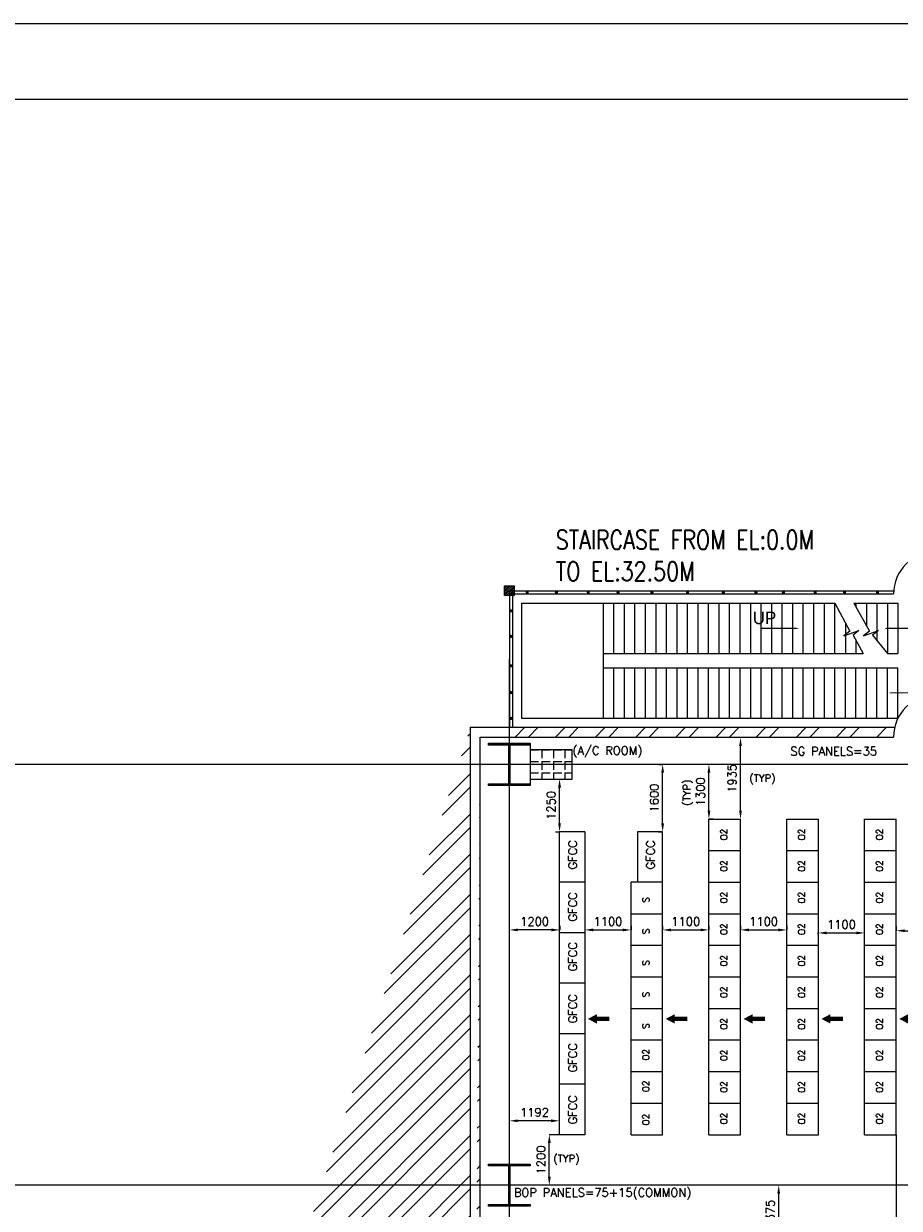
# Model space of a CAD drawing. Extents: x 361682 to 759535, y 756798 to 1113679.
# Tile 52 of 80: x 555884 to 576693, y 984009 to 1012161. Entities that reach past the tile are written whole.
import ezdxf

# ---------------------------------------------------------------- set-up
doc = ezdxf.new("R2010")
doc.units = 0
doc.header["$LTSCALE"] = 700
doc.header["$MEASUREMENT"] = 0
doc.header["$PDMODE"] = 2
doc.header["$PDSIZE"] = -1
doc.linetypes.add('CENTER', pattern=[2, 1.25, -0.25, 0.25, -0.25])
doc.layers.get('0').update_dxf_attribs({"linetype": 'CONTINUOUS'})
doc.layers.get('DEFPOINTS').update_dxf_attribs({"linetype": 'CONTINUOUS'})
for name, color, linetype in [('CEN', 2, 'CENTER'), ('COL', 1, 'CONTINUOUS'), ('DIM', 4, 'CONTINUOUS'), ('GRID', 9, 'CONTINUOUS'), ('HATCH', 1, 'CONTINUOUS'), ('LAYOUT', 4, 'CONTINUOUS'), ('PNL', 6, 'CONTINUOUS'), ('PNLDIM', 6, 'CONTINUOUS'), ('PNLTXT', 2, 'CONTINUOUS'), ('STAIR', 2, 'CONTINUOUS'), ('TEXT', 4, 'CONTINUOUS'), ('WALL', 7, 'CONTINUOUS'), ('WALLHATCH', 254, 'CONTINUOUS')]:
    doc.layers.add(name, color=color, linetype=linetype)
doc.styles.add('HTX11', font='O8111901')
doc.styles.add('ROMANS', font='romans.shx')
doc.styles.add('ROMANT', font='ROMANT')
doc.dimstyles.new('STANDARD$0', dxfattribs={"dimtxt": 200, "dimasz": 200, "dimexe": 0, "dimexo": 100, "dimgap": 100, "dimtad": 1, "dimdec": 0, "dimzin": 0, "dimdsep": 46, "dimtxsty": 'ROMANS', "dimcen": 0.09, "dimclrd": 256, "dimclre": 256, "dimclrt": 256, "dimadec": 0, "dimazin": 0, "dimtfac": 1, "dimtdec": 0, "dimtmove": 0, "dimatfit": 3, "dimfxl": 1, "dimtolj": 1, "dimtzin": 0, "dimlwd": -1, "dimlwe": -1, "dimarcsym": 0})

# ---------------------------------------------------------------- blocks, each defined once
blk = doc.blocks.new('BORDER')
blk.add_line((1, 1), (0, 1))
blk = doc.blocks.new('*D1761')
at = {"layer": 'DEFPOINTS', "color": 0, "transparency": 16777216}
for p in [(567427, 990625), (568627, 990625), (567427, 989750)]:
    blk.add_point(p, dxfattribs=at)
at = {"layer": 'PNLDIM', "transparency": 16777216}
for p, q in [((568627, 990725), (568627, 990625)), ((567427, 989850), (567427, 990625)), ((568427, 990625), (567627, 990625))]:
    blk.add_line(p, q, dxfattribs=at)
for points in [[(567627, 990658), (567627, 990592), (567427, 990625)], [(568427, 990658), (568427, 990592), (568627, 990625)]]:
    blk.add_solid(points, dxfattribs=at)
at = {"layer": 'PNLDIM', "transparency": 16777216, "insert": (568027, 990825), "char_height": 200, "attachment_point": 5, "style": 'ROMANS'}
blk.add_mtext('\\A1;1200', dxfattribs=at)
blk = doc.blocks.new('*D1762')
at = {"layer": 'DEFPOINTS', "color": 0, "transparency": 16777216}
for p in [(569219, 990750), (570319, 990625), (570319, 990625)]:
    blk.add_point(p, dxfattribs=at)
at = {"layer": 'PNLDIM', "transparency": 16777216}
for p, q in [((569219, 990650), (569219, 990625)), ((570319, 990725), (570319, 990625)), ((569419, 990625), (570119, 990625))]:
    blk.add_line(p, q, dxfattribs=at)
for points in [[(569419, 990658), (569419, 990592), (569219, 990625)], [(570119, 990658), (570119, 990592), (570319, 990625)]]:
    blk.add_solid(points, dxfattribs=at)
at = {"layer": 'PNLDIM', "transparency": 16777216, "insert": (569769, 990825), "char_height": 200, "attachment_point": 5, "style": 'ROMANS'}
blk.add_mtext('\\A1;1100', dxfattribs=at)
blk = doc.blocks.new('*D1763')
at = {"layer": 'DEFPOINTS', "color": 0, "transparency": 16777216}
for p in [(571069, 990625), (572169, 990625), (572169, 990625)]:
    blk.add_point(p, dxfattribs=at)
at = {"layer": 'PNLDIM', "transparency": 16777216}
for p, q in [((571069, 990725), (571069, 990625)), ((572169, 990725), (572169, 990625)), ((571269, 990625), (571969, 990625))]:
    blk.add_line(p, q, dxfattribs=at)
for points in [[(571269, 990658), (571269, 990592), (571069, 990625)], [(571969, 990658), (571969, 990592), (572169, 990625)]]:
    blk.add_solid(points, dxfattribs=at)
at = {"layer": 'PNLDIM', "transparency": 16777216, "insert": (571619, 990825), "char_height": 200, "attachment_point": 5, "style": 'ROMANS'}
blk.add_mtext('\\A1;1100', dxfattribs=at)
blk = doc.blocks.new('*D1764')
at = {"layer": 'DEFPOINTS', "color": 0, "transparency": 16777216}
for p in [(572919, 990625), (574019, 990625), (574019, 990625)]:
    blk.add_point(p, dxfattribs=at)
at = {"layer": 'PNLDIM', "transparency": 16777216}
for p, q in [((572919, 990725), (572919, 990625)), ((574019, 990725), (574019, 990625)), ((573119, 990625), (573819, 990625))]:
    blk.add_line(p, q, dxfattribs=at)
for points in [[(573119, 990658), (573119, 990592), (572919, 990625)], [(573819, 990658), (573819, 990592), (574019, 990625)]]:
    blk.add_solid(points, dxfattribs=at)
at = {"layer": 'PNLDIM', "transparency": 16777216, "insert": (573469, 990825), "char_height": 200, "attachment_point": 5, "style": 'ROMANS'}
blk.add_mtext('\\A1;1100', dxfattribs=at)
blk = doc.blocks.new('*D1765')
at = {"layer": 'DEFPOINTS', "color": 0, "transparency": 16777216}
for p in [(574769, 990625), (575869, 990625), (575869, 990554)]:
    blk.add_point(p, dxfattribs=at)
at = {"layer": 'PNLDIM', "transparency": 16777216}
for p, q in [((574769, 990525), (574769, 990554)), ((574969, 990554), (575669, 990554)), ((575869, 990525), (575869, 990554))]:
    blk.add_line(p, q, dxfattribs=at)
for points in [[(574969, 990587), (574969, 990520), (574769, 990554)], [(575669, 990587), (575669, 990520), (575869, 990554)]]:
    blk.add_solid(points, dxfattribs=at)
at = {"layer": 'PNLDIM', "transparency": 16777216, "insert": (575319, 990754), "char_height": 200, "attachment_point": 5, "style": 'ROMANS'}
blk.add_mtext('\\A1;1100', dxfattribs=at)
blk = doc.blocks.new('*D1906')
at = {"layer": 'DEFPOINTS', "color": 0, "transparency": 16777216}
for p in [(568376, 985759), (568922, 985759), (569022, 984559)]:
    blk.add_point(p, dxfattribs=at)
at = {"layer": 'PNLDIM', "transparency": 16777216}
for p, q in [((568822, 985759), (568376, 985759)), ((568376, 984759), (568376, 985559)), ((568922, 984559), (568376, 984559))]:
    blk.add_line(p, q, dxfattribs=at)
for points in [[(568343, 985559), (568410, 985559), (568376, 985759)], [(568343, 984759), (568410, 984759), (568376, 984559)]]:
    blk.add_solid(points, dxfattribs=at)
at = {"layer": 'PNLDIM', "transparency": 16777216, "insert": (568176, 985159), "char_height": 200, "attachment_point": 5, "rotation": 90, "style": 'ROMANS'}
blk.add_mtext('\\A1;1200', dxfattribs=at)
blk = doc.blocks.new('*D1907')
at = {"layer": 'DEFPOINTS', "color": 0, "transparency": 16777216}
for p in [(572169, 994559), (572269, 994559), (572169, 993259)]:
    blk.add_point(p, dxfattribs=at)
at = {"layer": 'PNLDIM', "transparency": 16777216}
for p, q in [((572169, 994559), (572169, 994559)), ((572169, 993459), (572169, 994359)), ((572269, 993259), (572169, 993259))]:
    blk.add_line(p, q, dxfattribs=at)
for points in [[(572136, 994359), (572203, 994359), (572169, 994559)], [(572136, 993459), (572203, 993459), (572169, 993259)]]:
    blk.add_solid(points, dxfattribs=at)
at = {"layer": 'PNLDIM', "transparency": 16777216, "insert": (571969, 993909), "char_height": 200, "attachment_point": 5, "rotation": 90, "style": 'ROMANS'}
blk.add_mtext('\\A1;1300', dxfattribs=at)
blk = doc.blocks.new('*D1908')
at = {"layer": 'DEFPOINTS', "color": 0, "transparency": 16777216}
for p in [(572919, 995194), (573019, 995194), (572919, 993259)]:
    blk.add_point(p, dxfattribs=at)
at = {"layer": 'PNLDIM', "transparency": 16777216}
for p, q in [((572919, 995194), (572919, 995194)), ((572919, 993459), (572919, 994994)), ((572819, 993259), (572919, 993259))]:
    blk.add_line(p, q, dxfattribs=at)
for points in [[(572886, 994994), (572953, 994994), (572919, 995194)], [(572886, 993459), (572953, 993459), (572919, 993259)]]:
    blk.add_solid(points, dxfattribs=at)
at = {"layer": 'PNLDIM', "transparency": 16777216, "insert": (572719, 994227), "char_height": 200, "attachment_point": 5, "rotation": 90, "style": 'ROMANS'}
blk.add_mtext('\\A1;1935', dxfattribs=at)
blk = doc.blocks.new('*D1882')
at = {"layer": 'DEFPOINTS', "color": 0, "transparency": 16777216}
for p in [(577877, 990731), (576619, 990606), (577877, 990606)]:
    blk.add_point(p, dxfattribs=at)
at = {"layer": 'PNLDIM', "transparency": 16777216}
for p, q in [((576619, 990706), (576619, 990606)), ((576819, 990606), (577677, 990606)), ((577877, 990631), (577877, 990606))]:
    blk.add_line(p, q, dxfattribs=at)
for points in [[(576819, 990639), (576819, 990573), (576619, 990606)], [(577677, 990639), (577677, 990573), (577877, 990606)]]:
    blk.add_solid(points, dxfattribs=at)
at = {"layer": 'PNLDIM', "transparency": 16777216, "insert": (577248, 990806), "char_height": 200, "attachment_point": 5, "style": 'ROMANS'}
blk.add_mtext('\\A1;1258', dxfattribs=at)
blk = doc.blocks.new('*D1766')
at = {"layer": 'DEFPOINTS', "color": 0, "transparency": 16777216}
for p in [(568619, 994209), (568619, 994209), (568619, 992959)]:
    blk.add_point(p, dxfattribs=at)
at = {"layer": 'PNLDIM', "transparency": 16777216}
for p, q in [((568519, 994209), (568619, 994209)), ((568619, 993159), (568619, 994009)), ((568519, 992959), (568619, 992959))]:
    blk.add_line(p, q, dxfattribs=at)
for points in [[(568586, 994009), (568653, 994009), (568619, 994209)], [(568586, 993159), (568653, 993159), (568619, 992959)]]:
    blk.add_solid(points, dxfattribs=at)
at = {"layer": 'PNLDIM', "transparency": 16777216, "insert": (568419, 993584), "char_height": 200, "attachment_point": 5, "rotation": 90, "style": 'ROMANS'}
blk.add_mtext('\\A1;1250', dxfattribs=at)
blk = doc.blocks.new('*D1767')
at = {"layer": 'DEFPOINTS', "color": 0, "transparency": 16777216}
for p in [(567427, 986089), (567427, 985884), (568619, 985759)]:
    blk.add_point(p, dxfattribs=at)
at = {"layer": 'PNLDIM', "transparency": 16777216}
for p, q in [((567427, 985984), (567427, 986089)), ((568419, 986089), (567627, 986089)), ((568619, 985859), (568619, 986089))]:
    blk.add_line(p, q, dxfattribs=at)
for points in [[(567627, 986122), (567627, 986056), (567427, 986089)], [(568419, 986122), (568419, 986056), (568619, 986089)]]:
    blk.add_solid(points, dxfattribs=at)
at = {"layer": 'PNLDIM', "transparency": 16777216, "insert": (568023, 986289), "char_height": 200, "attachment_point": 5, "style": 'ROMANS'}
blk.add_mtext('\\A1;1192', dxfattribs=at)
blk = doc.blocks.new('*D1618')
at = {"layer": 'DEFPOINTS', "color": 0, "transparency": 16777216}
for p in [(573828, 984559), (573828, 984559), (573828, 983184)]:
    blk.add_point(p, dxfattribs=at)
at = {"layer": 'PNLDIM', "transparency": 16777216}
for p, q in [((573928, 984559), (573828, 984559)), ((573828, 983384), (573828, 984359)), ((573928, 983184), (573828, 983184))]:
    blk.add_line(p, q, dxfattribs=at)
for points in [[(573794, 984359), (573861, 984359), (573828, 984559)], [(573794, 983384), (573861, 983384), (573828, 983184)]]:
    blk.add_solid(points, dxfattribs=at)
at = {"layer": 'PNLDIM', "transparency": 16777216, "insert": (573628, 983872), "char_height": 200, "attachment_point": 5, "rotation": 90, "style": 'ROMANS'}
blk.add_mtext('\\A1;1375', dxfattribs=at)
blk = doc.blocks.new('*D1862')
at = {"layer": 'DEFPOINTS', "color": 0, "transparency": 16777216}
for p in [(571069, 994559), (571069, 994559), (571069, 992959)]:
    blk.add_point(p, dxfattribs=at)
at = {"layer": 'PNLDIM', "transparency": 16777216}
for p, q in [((570969, 994559), (571069, 994559)), ((571069, 993159), (571069, 994359)), ((570969, 992959), (571069, 992959))]:
    blk.add_line(p, q, dxfattribs=at)
for points in [[(571036, 994359), (571103, 994359), (571069, 994559)], [(571036, 993159), (571103, 993159), (571069, 992959)]]:
    blk.add_solid(points, dxfattribs=at)
at = {"layer": 'PNLDIM', "transparency": 16777216, "insert": (570869, 993759), "char_height": 200, "attachment_point": 5, "rotation": 90, "style": 'ROMANS'}
blk.add_mtext('\\A1;1600', dxfattribs=at)
blk = doc.blocks.new('A$C459100B9')
at = {"layer": 'COL'}
h = blk.add_hatch(dxfattribs=at)
h.set_pattern_fill('ANSI31', color=256, scale=200, angle=180, style=0)
h.set_pattern_definition([(225, (-560004.63, -115195.517), (17.6776695, -17.6776695), [])])
h.paths.add_polyline_path([(495, 500), (0, 500), (0, 460), (14, 460), (495, 460)])
h.paths.add_polyline_path([(0, 500), (-495, 500), (-495, 460), (0, 460)])
h.paths.add_polyline_path([(14, 460), (0, 460), (0, 0), (14, 0)])
h.paths.add_polyline_path([(0, 460), (-14, 460), (-14, 0), (0, 0)])
h.paths.add_polyline_path([(14, 0), (0, 0), (0, -460), (14, -460)])
h.paths.add_polyline_path([(0, 0), (-14, 0), (-14, -460), (0, -460)])
h.paths.add_polyline_path([(495, -460), (0, -460), (0, -500), (495, -500)])
h.paths.add_polyline_path([(0, -460), (-14, -460), (-495, -460), (-495, -500), (0, -500)])
at = {"layer": 'CEN'}
for p, q in [((0, 500), (0, -500)), ((192, 0), (-192, 0))]:
    blk.add_line(p, q, dxfattribs=at)
at = {"layer": 'COL'}
for points in [[(-495, 500), (495, 500), (495, 460), (-495, 460)], [(-14, 460), (14, 460), (14, -460), (-14, -460)], [(-495, -460), (495, -460), (495, -500), (-495, -500)]]:
    blk.add_lwpolyline(points, close=True, dxfattribs=at)
blk = doc.blocks.new('A$C021D3BAE')
at = {"layer": 'DIM'}
blk.add_blockref('A$C459100B9', (0, 0), dxfattribs=at)

msp = doc.modelspace()

# ---------------------------------------------------------------- hatches: boundary and pattern name
h = msp.add_hatch()
h.set_pattern_fill('ANSI32', color=256, scale=1800, style=0)
h.set_pattern_definition([(45, (407041.04, 814834.2), (-477.297, 477.297), []), (45, (407359.2, 814834.2), (-477.297, 477.297), [])])
edge = h.paths.add_edge_path()
edge.add_line((556126.8, 963439.5), (566501.8, 963439.5))
edge.add_line((556231.8, 963209.5), (566731.8, 963209.5))
edge.add_line((566731.8, 963209.5), (566731.8, 995194.5))
edge.add_line((566501.8, 963439.5), (566501.8, 995424.5))
at = {"layer": 'COL'}
h = msp.add_hatch(dxfattribs=at)
h.set_pattern_fill('ANSI31', color=1, scale=250, angle=180, style=0)
h.set_pattern_definition([(225, (563961.79, 993449.5), (22.09709, -22.09709), [])])
h.paths.add_polyline_path([(567541.8, 998569.5), (567541.8, 998799.5), (567311.8, 998799.5), (567311.8, 998569.5)])
at = {"layer": 'WALLHATCH'}
h = msp.add_hatch(dxfattribs=at)
h.set_pattern_fill('ANGLE', color=30, scale=1000, angle=-90)
h.set_pattern_definition([(270, (-267528.2, 544179.72), (275, -5e-14), [200, -75]), (360, (-267528.2, 544179.72), (7e-14, 275), [200, -75])])
h.paths.add_polyline_path([(568921.8, 994209.5), (568921.8, 994909.5), (567921.8, 994909.5), (567921.8, 994209.5)])

# ---------------------------------------------------------------- linework, layer by layer
for p, q in [((664804, 1010360.9), (490054, 1010360.9)), ((567564.9, 995209.5), (567794.9, 995439.5)), ((567883.1, 995209.5), (568113.1, 995439.5)), ((568519.5, 995209.5), (568749.5, 995439.5)), ((568837.7, 995209.5), (569067.7, 995439.5)), ((569474.1, 995209.5), (569704.1, 995439.5)), ((569792.3, 995209.5), (570022.3, 995439.5)), ((570428.7, 995209.5), (570658.7, 995439.5)), ((570746.8, 995209.5), (570976.8, 995439.5)), ((571383.2, 995209.5), (571613.2, 995439.5)), ((571701.4, 995209.5), (571931.4, 995439.5)), ((572337.8, 995209.5), (572567.8, 995439.5)), ((572656, 995209.5), (572886, 995439.5)), ((573292.4, 995209.5), (573522.4, 995439.5)), ((573610.6, 995209.5), (573840.6, 995439.5)), ((574247, 995209.5), (574477, 995439.5)), ((574565.2, 995209.5), (574795.2, 995439.5)), ((575201.6, 995209.5), (575431.6, 995439.5)), ((575519.8, 995209.5), (575749.8, 995439.5)), ((576156.2, 995209.5), (576386.2, 995439.5))]:
    msp.add_line(p, q)
msp.add_lwpolyline([(666604, 1012160.9), (488254, 1012160.9), (488254, 886010.9), (666604, 886010.9)], close=True)
at = {"layer": 'COL'}
msp.add_lwpolyline([(567311.8, 998799.5), (567541.8, 998799.5), (567541.8, 998569.5), (567311.8, 998569.5)], close=True, dxfattribs=at)
at = {"layer": 'GRID'}
for p, q in [((567426.8, 931735), (567426.8, 997057.2)), ((591926.8, 994559.5), (551626.8, 994559.5)), ((591926.8, 984559.5), (551626.8, 984559.5))]:
    msp.add_line(p, q, dxfattribs=at)
at = {"layer": 'GRID', "color": 4}
msp.add_line((568921.8, 994209.5), (568921.8, 994909.5), dxfattribs=at)
at = {"layer": 'HATCH', "const_width": 37.5}
for points in [[(567848.1, 998665.7, 1), (567848.1, 998628.2, 1)], [(568544, 998665.7, 1), (568544, 998628.2, 1)], [(569300.4, 998665.7, 1), (569300.4, 998628.2, 1)], [(570008.4, 998665.7, 1), (570008.4, 998628.2, 1)], [(570815.4, 998665.7, 1), (570815.4, 998628.2, 1)], [(571658.6, 998665.7, 1), (571658.6, 998628.2, 1)], [(572511.4, 998665.7, 1), (572511.4, 998628.2, 1)], [(573286.7, 998665.7, 1), (573286.7, 998628.2, 1)], [(573937.8, 998665.7, 1), (573937.8, 998628.2, 1)], [(574693.7, 998665.7, 1), (574693.7, 998628.2, 1)], [(575391.5, 998665.7, 1), (575391.5, 998628.2, 1)], [(576176.5, 998665.7, 1), (576176.5, 998628.2, 1)], [(567464.3, 998225.7, 1), (567464.3, 998188.2, 1)], [(567464.3, 997619.6, 1), (567464.3, 997582.1, 1)], [(567464.3, 996920.7, 1), (567464.3, 996883.2, 1)], [(567464.3, 996283.7, 1), (567464.3, 996246.2, 1)], [(567464.3, 995671.3, 1), (567464.3, 995633.8, 1)]]:
    msp.add_lwpolyline(points, format="xyb", close=True, dxfattribs=at)
at = {"layer": 'LAYOUT', "color": 7}
msp.add_line((567921.8, 995019.5), (567921.8, 994084.6), dxfattribs=at)
at = {"layer": 'PNL', "color": 2}
for p, q in [((572169.3, 985759.5), (572169.3, 993259.5)), ((572169.3, 993259.5), (572919.3, 993259.5)), ((572919.3, 985759.5), (572919.3, 993259.5)), ((574019.3, 985759.5), (574019.3, 993259.5)), ((574019.3, 993259.5), (574769.3, 993259.5)), ((574769.3, 985759.5), (574769.3, 993259.5)), ((575869.3, 985759.5), (575869.3, 993259.5)), ((575869.3, 993259.5), (576619.3, 993259.5)), ((576619.3, 985759.5), (576619.3, 993259.5)), ((568619.3, 985759.5), (568619.3, 992959.5)), ((569219.3, 992959.5), (568619.3, 992959.5)), ((569219.3, 992959.5), (569219.3, 985759.5)), ((571069.3, 992959.5), (570469.3, 992959.5)), ((571069.3, 985759.5), (571069.3, 992959.5)), ((572169.3, 992509.5), (572919.3, 992509.5)), ((574019.3, 992509.5), (574769.3, 992509.5)), ((575869.3, 992509.5), (576619.3, 992509.5)), ((569219.3, 991759.5), (568619.3, 991759.5)), ((570319.3, 985759.5), (570319.3, 991759.5)), ((571069.3, 991759.5), (570319.3, 991759.5)), ((572169.3, 991759.5), (572919.3, 991759.5)), ((574019.3, 991759.5), (574769.3, 991759.5)), ((575869.3, 991759.5), (576619.3, 991759.5)), ((570319.3, 991009.5), (571069.3, 991009.5)), ((572169.3, 991009.5), (572919.3, 991009.5)), ((574019.3, 991009.5), (574769.3, 991009.5)), ((575869.3, 991009.5), (576619.3, 991009.5)), ((569219.3, 990559.5), (568619.3, 990559.5)), ((570319.3, 990259.5), (571069.3, 990259.5)), ((572169.3, 990259.5), (572919.3, 990259.5)), ((574019.3, 990259.5), (574769.3, 990259.5)), ((575869.3, 990259.5), (576619.3, 990259.5)), ((569219.3, 989359.5), (568619.3, 989359.5)), ((570319.3, 989509.5), (571069.3, 989509.5)), ((572169.3, 989509.5), (572919.3, 989509.5)), ((574019.3, 989509.5), (574769.3, 989509.5)), ((575869.3, 989509.5), (576619.3, 989509.5)), ((570319.3, 988759.5), (571069.3, 988759.5)), ((572169.3, 988759.5), (572919.3, 988759.5)), ((574019.3, 988759.5), (574769.3, 988759.5)), ((575869.3, 988759.5), (576619.3, 988759.5)), ((569219.3, 988159.5), (568619.3, 988159.5)), ((570319.3, 988009.5), (571069.3, 988009.5)), ((572169.3, 988009.5), (572919.3, 988009.5)), ((574019.3, 988009.5), (574769.3, 988009.5)), ((575869.3, 988009.5), (576619.3, 988009.5)), ((570319.3, 987259.5), (571069.3, 987259.5)), ((572169.3, 987259.5), (572919.3, 987259.5)), ((574019.3, 987259.5), (574769.3, 987259.5)), ((575869.3, 987259.5), (576619.3, 987259.5)), ((569219.3, 986959.5), (568619.3, 986959.5)), ((570319.3, 986509.5), (571069.3, 986509.5)), ((570469.3, 986509.5), (571069.3, 986509.5)), ((572169.3, 986509.5), (572919.3, 986509.5)), ((574019.3, 986509.5), (574769.3, 986509.5)), ((575869.3, 986509.5), (576619.3, 986509.5)), ((569219.3, 985759.5), (568619.3, 985759.5)), ((570319.3, 985759.5), (571069.3, 985759.5)), ((570469.3, 985759.5), (571069.3, 985759.5)), ((572169.3, 985759.5), (572919.3, 985759.5)), ((574019.3, 985759.5), (574769.3, 985759.5)), ((575869.3, 985759.5), (576619.3, 985759.5))]:
    msp.add_line(p, q, dxfattribs=at)
at = {"layer": 'PNL', "color": 60}
msp.add_line((570469.3, 992959.5), (570469.3, 991759.5), dxfattribs=at)
at = {"layer": 'PNL', "color": 7}
for points in [[(569292.9, 988510.8, 0, 225, 0), (569506.2, 988510.8, 225, 225, 0)], [(571142.9, 988510.8, 0, 225, 0), (571356.2, 988510.8, 225, 225, 0)], [(572992.9, 988510.8, 0, 225, 0), (573206.2, 988510.8, 225, 225, 0)], [(574842.9, 988510.8, 0, 225, 0), (575056.2, 988510.8, 225, 225, 0)], [(576692.9, 988510.8, 0, 225, 0), (576906.2, 988510.8, 225, 225, 0)]]:
    msp.add_lwpolyline(points, format="xyseb", dxfattribs=at)
at = {"layer": 'PNL', "color": 7, "const_width": 100}
for points in [[(569506.2, 988510.8), (569803.3, 988510.8)], [(571356.2, 988510.8), (571653.3, 988510.8)], [(573206.2, 988510.8), (573503.3, 988510.8)], [(575056.2, 988510.8), (575353.3, 988510.8)]]:
    msp.add_lwpolyline(points, dxfattribs=at)
at = {"layer": 'STAIR', "linetype": 'Continuous'}
for p, q in [((567711.8, 998392), (575161.8, 998392)), ((567711.8, 998392), (567711.8, 995657)), ((569661.8, 997192), (569661.8, 998392)), ((569661.8, 997192), (569661.8, 998392)), ((569911.8, 997192), (569911.8, 998392)), ((570161.8, 997192), (570161.8, 998392)), ((570411.8, 997192), (570411.8, 998392)), ((570661.8, 997192), (570661.8, 998392)), ((570911.8, 997192), (570911.8, 998392)), ((571161.8, 997192), (571161.8, 998392)), ((571411.8, 997192), (571411.8, 998392)), ((571661.8, 997192), (571661.8, 998392)), ((571911.8, 997192), (571911.8, 998392)), ((572161.8, 997192), (572161.8, 998392)), ((572411.8, 997192), (572411.8, 998392)), ((572661.8, 997192), (572661.8, 998392)), ((572911.8, 997192), (572911.8, 998392)), ((573161.8, 997192), (573161.8, 998392)), ((573411.8, 997192), (573411.8, 998392)), ((573661.8, 997192), (573661.8, 998392)), ((573911.8, 997192), (573911.8, 998392)), ((574161.8, 997192), (574161.8, 998392)), ((574411.8, 997192), (574411.8, 998392)), ((574661.8, 997192), (574661.8, 998392)), ((574911.8, 997192), (574911.8, 998392)), ((575161.8, 997192), (575161.8, 998392)), ((575613.9, 998392), (576661.8, 998392)), ((575661.8, 998392), (575661.8, 998305.3)), ((575911.8, 998392), (575911.8, 997853.1)), ((576161.8, 998392), (576161.8, 997500.9)), ((576411.8, 998392), (576411.8, 997192)), ((576661.8, 998392), (576661.8, 997192)), ((575411.8, 997923.6), (575411.8, 997192)), ((575661.8, 997505.8), (575661.8, 997192)), ((569661.8, 996857), (569661.8, 997192)), ((569661.8, 997192), (575835.9, 997192)), ((576411.8, 997192), (576661.8, 997192)), ((569661.8, 995657), (569661.8, 996857)), ((569661.8, 996857), (576661.8, 996857)), ((569661.8, 995657), (569661.8, 996857)), ((569911.8, 995657), (569911.8, 996857)), ((570161.8, 995657), (570161.8, 996857)), ((570411.8, 995657), (570411.8, 996857)), ((570661.8, 995657), (570661.8, 996857)), ((570911.8, 995657), (570911.8, 996857)), ((571161.8, 995657), (571161.8, 996857)), ((571411.8, 995657), (571411.8, 996857)), ((571661.8, 995657), (571661.8, 996857)), ((571911.8, 995657), (571911.8, 996857)), ((572161.8, 995657), (572161.8, 996857)), ((572411.8, 995657), (572411.8, 996857)), ((572661.8, 995657), (572661.8, 996857)), ((572911.8, 995657), (572911.8, 996857)), ((573161.8, 995657), (573161.8, 996857)), ((573411.8, 995657), (573411.8, 996857)), ((573661.8, 995657), (573661.8, 996857)), ((573911.8, 995657), (573911.8, 996857)), ((574161.8, 995657), (574161.8, 996857)), ((574411.8, 995657), (574411.8, 996857)), ((574661.8, 995657), (574661.8, 996857)), ((574911.8, 995657), (574911.8, 996857)), ((575161.8, 995657), (575161.8, 996857)), ((575411.8, 995657), (575411.8, 996857)), ((575661.8, 995657), (575661.8, 996857)), ((575911.8, 995657), (575911.8, 996857)), ((576161.8, 995657), (576161.8, 996857)), ((576411.8, 995657), (576411.8, 996857)), ((576661.8, 995657), (576661.8, 996857)), ((567711.8, 995657), (576661.8, 995657))]:
    msp.add_line(p, q, dxfattribs=at)
at = {"layer": 'STAIR', "linetype": 'Continuous', "flags": 128}
for points in [[(575161.8, 998392), (575518.2, 997724.2), (575377.9, 997613.5), (575733.9, 997739.2), (575593.7, 997628.6), (575835.9, 997192)], [(575613.9, 998392), (575983, 997724.2), (575842.8, 997613.5), (576198.8, 997739.2), (576058.5, 997628.6), (576411.8, 997192)]]:
    msp.add_lwpolyline(points, dxfattribs=at)
for points in [[(574309.8, 997792, 0, 150, 0), (573955.1, 997792, 25, 25, 0), (573396.5, 997792, 25, 25, 0)], [(576332.1, 997792, 0, 150, 0), (576686.8, 997792, 25, 25, 0), (577083.7, 997792, 25, 25, 0)], [(576438.2, 996257, 0, 150, 0), (576792.9, 996257, 25, 25, 0), (577351.5, 996257, 25, 25, 0)]]:
    msp.add_lwpolyline(points, format="xyseb", dxfattribs=at)
at = {"layer": 'WALL'}
for p, q in [((567426.8, 998684.5), (576556.8, 998684.5)), ((567426.8, 998684.5), (567426.8, 995439.5)), ((567501.8, 998609.5), (576556.8, 998609.5)), ((567501.8, 998609.5), (567501.8, 995439.5)), ((566501.8, 963439.5), (566501.8, 995439.5)), ((566501.8, 995439.5), (576583.6, 995439.5)), ((566731.8, 963209.5), (566731.8, 995209.5)), ((566731.8, 995209.5), (576556.8, 995209.5))]:
    msp.add_line(p, q, dxfattribs=at)
at = {"layer": 'WALL', "color": 60}
msp.add_line((576619.3, 985759.5), (576619.3, 982390.3), dxfattribs=at)
at = {"layer": 'WALL'}
for centre in [(577556.8, 998609.5), (577556.8, 995209.5)]:
    msp.add_arc(centre, 1000, 90, 180, dxfattribs=at)
at = {"layer": 'WALLHATCH', "color": 4}
for p, q in [((567921.8, 994909.5), (568921.8, 994909.5)), ((567921.8, 994209.5), (568921.8, 994209.5))]:
    msp.add_line(p, q, dxfattribs=at)

# ---------------------------------------------------------------- block references
at = {"xscale": 178350, "yscale": 126150, "zscale": 178350}
msp.add_blockref('BORDER', (488254, 886010.9), dxfattribs=at)
for p in [(567426.8, 994559.5), (567426.8, 984559.5)]:
    msp.add_blockref('A$C021D3BAE', p)

# ---------------------------------------------------------------- texts
at = {"layer": 'PNL', "lineweight": 25, "style": 'ROMANT'}
for s, p in [('(A/C ROOM)', (568925.2, 994786.8)), ('SG PANELS=35', (574106.2, 994772.2)), ('BOP PANELS=75+15(COMMON)', (567534.2, 984284.9))]:
    msp.add_text(s, height=200, dxfattribs=at).set_placement(p)
at = {"layer": 'PNLDIM', "color": 4, "lineweight": 25, "style": 'ROMANS'}
for p in [(573128.5, 994142.2), (568471.2, 985103.5)]:
    msp.add_text('(TYP)', height=175, dxfattribs=at).set_placement(p)
msp.add_text('(TYP)', height=175, rotation=90, dxfattribs=at).set_placement((571731.3, 993579.3))
at = {"layer": 'PNLTXT', "color": 2, "style": 'ROMANS'}
for s, p in [('02', (572602, 992757.3)), ('02', (574452, 992757.3)), ('02', (576302, 992757.3)), ('02', (572602, 992007.3)), ('02', (574452, 992007.3)), ('02', (576302, 992007.3)), ('S', (570752, 991272.6)), ('02', (572602, 991257.3)), ('02', (574452, 991257.3)), ('02', (576302, 991257.3)), ('02', (572602, 990507.3)), ('02', (574452, 990507.3)), ('02', (576302, 990507.3)), ('S', (570752, 990522.6)), ('S', (570752, 989772.6)), ('02', (572602, 989757.3)), ('02', (574452, 989757.3)), ('02', (576302, 989757.3)), ('S', (570752, 989022.6)), ('02', (572602, 989007.3)), ('02', (574452, 989007.3)), ('02', (576302, 989007.3)), ('02', (572602, 988257.3)), ('02', (574452, 988257.3)), ('02', (576302, 988257.3)), ('S', (570752, 988272.6)), ('02', (570752, 987522.6)), ('02', (572602, 987507.3)), ('02', (574452, 987507.3)), ('02', (576302, 987507.3)), ('02', (570752, 986772.6)), ('02', (572602, 986757.3)), ('02', (574452, 986757.3)), ('02', (576302, 986757.3)), ('02', (570752, 985982.1)), ('02', (572602, 986007.3)), ('02', (574452, 986007.3)), ('02', (576302, 986007.3))]:
    msp.add_text(s, height=160, rotation=90, dxfattribs=at).set_placement(p)
at = {"layer": 'PNLTXT', "color": 2, "ltscale": 1000, "char_height": 200, "width": 511.878, "attachment_point": 7, "rotation": 90, "style": 'ROMANS'}
for insert in [(569030.4, 992062.7), (570880.4, 992062.7), (569030.4, 990826.2), (569030.4, 989640.1), (569030.4, 988403.5), (569030.4, 987240.1), (569030.4, 986003.5)]:
    msp.add_mtext('GFCC', dxfattribs=dict(at, insert=insert))
at = {"layer": 'TEXT', "linetype": 'Continuous', "style": 'HTX11'}
msp.add_text('UP', height=300, dxfattribs=at).set_placement((573211.5, 997892))
at = {"layer": 'TEXT', "insert": (568528.1, 1000121.4), "char_height": 450, "attachment_point": 1, "style": 'ROMANS'}
msp.add_mtext_dynamic_manual_height_columns('{\\W0.8;STAIRCASE FROM EL:0.0M TO EL:32.50M}', width=6932.314, gutter_width=1, heights=[0], dxfattribs=at)

# ---------------------------------------------------------------- dimensions: what is measured, and where the dimension line sits
at = {"layer": 'PNLDIM', "color": 7}
for base, p1, p2, picture, middle in [((572919.3, 995194.5), (572919.3, 993259.5), (573019.3, 995194.5), '*D1908', (572719.3, 994227)), ((571069.3, 994559.5), (571069.3, 992959.5), (571069.3, 994559.5), '*D1862', (570869.3, 993759.5)), ((568619.3, 994209.5), (568619.3, 992959.5), (568619.3, 994209.5), '*D1766', (568419.3, 993584.5)), ((568376.2, 985759.5), (569022.3, 984559.5), (568922.3, 985759.5), '*D1906', (568176.2, 985159.5))]:
    dim = msp.add_linear_dim(base=base, p1=p1, p2=p2, angle=90, dimstyle='STANDARD$0', override={"dimfxl": 0.5, "dimarcsym": 2}, dxfattribs=at)
    dim.commit()
    dim.dimension.update_dxf_attribs({"geometry": picture, "text_midpoint": middle})
for base, p1, p2, picture, middle in [((572169.3, 994559.5), (572169.3, 993259.5), (572269.3, 994559.5), '*D1907', (572169.3, 993909.5)), ((573827.8, 984559.5), (573827.8, 983184.5), (573827.8, 984559.5), '*D1618', (573827.8, 983872))]:
    dim = msp.add_linear_dim(base=base, p1=p1, p2=p2, angle=90, dimstyle='STANDARD$0', override={"dimfxl": 0.5, "dimarcsym": 2}, dxfattribs=at)
    dim.commit()
    dim.dimension.update_dxf_attribs({"geometry": picture, "text_midpoint": middle, "dimtype": 160})
for base, p1, p2, picture, middle in [((567426.8, 990624.8), (568626.8, 990624.8), (567426.8, 989749.8), '*D1761', (568026.8, 990824.8)), ((570319.3, 990624.8), (569219.3, 990749.8), (570319.3, 990624.8), '*D1762', (569769.3, 990824.8)), ((572169.3, 990624.8), (571069.3, 990624.8), (572169.3, 990624.8), '*D1763', (571619.3, 990824.8)), ((574019.3, 990624.8), (572919.3, 990624.8), (574019.3, 990624.8), '*D1764', (573469.3, 990824.8)), ((577876.791107, 990606.1177215), (576619.291107, 990606.1177215), (577876.791107, 990731.1177215), '*D1882', (577248.041107, 990806.1177215)), ((575869.3, 990553.6), (574769.3, 990624.8), (575869.3, 990624.8), '*D1765', (575319.3, 990753.6)), ((567426.791107, 986089.0202496), (568619.291107, 985759.4987021), (567426.791107, 985884.4987021), '*D1767', (568023.041107, 986289.0202496))]:
    dim = msp.add_linear_dim(base=base, p1=p1, p2=p2, dimstyle='STANDARD$0', override={"dimfxl": 0.5, "dimarcsym": 2}, dxfattribs=at)
    dim.commit()
    dim.dimension.update_dxf_attribs({"geometry": picture, "text_midpoint": middle})

doc.saveas('drawing.dxf')
